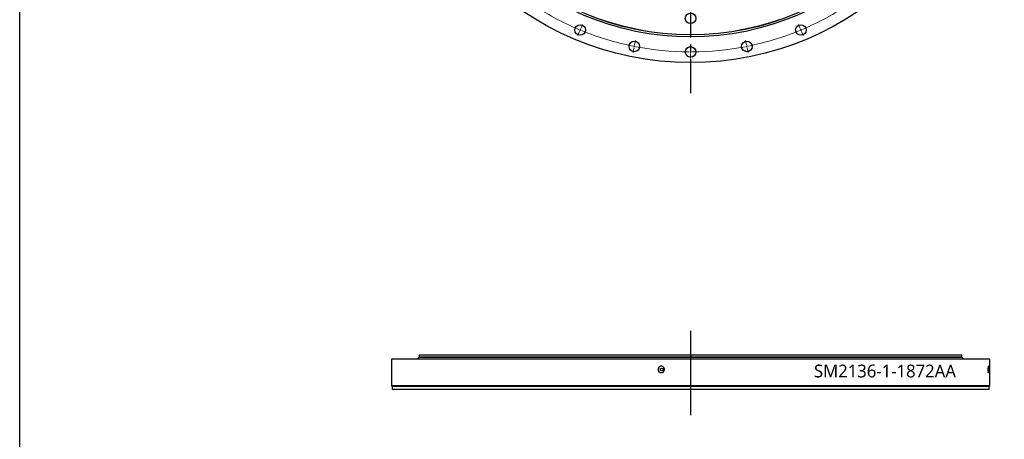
# Model space of a CAD drawing. Header units: millimetres. Extents: x -175 to 9204, y 25721 to 33312.
# Tile 3 of 12: x -175 to 2906, y 29438 to 30751. Entities that reach past the tile are written whole.
import ezdxf

# ---------------------------------------------------------------- set-up
doc = ezdxf.new("R2010")
doc.units = ezdxf.units.MM
doc.header["$LTSCALE"] = 50
doc.linetypes.add('CENTER', pattern=[10.16, 6.35, -1.27, 1.27, -1.27])

msp = doc.modelspace()

# ---------------------------------------------------------------- linework, layer by layer
at = {"linetype": 'CENTER', "ltscale": 0.35}
msp.add_line((1924.5, 32584.1), (1924.5, 30520.8), dxfattribs=at)
at = {"color": 0, "linetype": 'Continuous', "lineweight": 18}
for p, q in [((1924.5, 30750), (1924.5, 30736)), ((1577.2, 30714.1), (1571.8, 30701.1)), ((1579.1, 30718.7), (1578.1, 30716.4)), ((1579.1, 30718.7), (1580.1, 30721)), ((1581, 30723.3), (1586.4, 30736.2)), ((2267.9, 30723.3), (2262.6, 30736.2)), ((2269.8, 30718.7), (2268.9, 30721)), ((2269.8, 30718.7), (2270.8, 30716.4)), ((2271.8, 30714.1), (2277.1, 30701.1)), ((1749.4, 30672.2), (1752.1, 30686)), ((2099.6, 30672.2), (2096.8, 30686)), ((1747.4, 30662.4), (1744.7, 30648.7)), ((1748.4, 30667.3), (1747.9, 30664.9)), ((1748.4, 30667.3), (1748.9, 30669.8)), ((1924.5, 30655), (1924.5, 30669)), ((1924.5, 30650), (1924.5, 30652.5)), ((2100.5, 30667.3), (2100.1, 30669.8)), ((2100.5, 30667.3), (2101, 30664.9)), ((2101.5, 30662.4), (2104.2, 30648.7)), ((1924.5, 30650), (1924.5, 30647.5)), ((1924.5, 30645), (1924.5, 30631))]:
    msp.add_line(p, q, dxfattribs=at)
at = {"lineweight": 25}
msp.add_line((1924.5, 29778.1), (1924.5, 29514.3), dxfattribs=at)
at = {"color": 7, "linetype": 'Continuous', "lineweight": 25}
for p, q in [((1075.5, 29701.8), (1075.5, 29694.8)), ((2773.5, 29701.8), (1075.5, 29701.8)), ((2773.5, 29694.8), (2773.5, 29701.8)), ((988.5, 29688.8), (988.5, 29605.8)), ((2860.5, 29688.8), (988.5, 29688.8)), ((1075, 29694.3), (1069, 29688.9)), ((2780, 29688.9), (1069, 29688.9)), ((2774, 29694.3), (1075, 29694.3)), ((2773.5, 29694.8), (1075.5, 29694.8)), ((1075.5, 29688.9), (1075.5, 29688.8)), ((1082.5, 29694.8), (1082.5, 29694.3)), ((2766.5, 29694.3), (2766.5, 29694.8)), ((2773.5, 29688.8), (2773.5, 29688.9)), ((2780, 29688.9), (2774, 29694.3)), ((2860.5, 29605.8), (2860.5, 29688.8)), ((988.5, 29605.8), (990.5, 29603.8)), ((2860.5, 29605.8), (988.5, 29605.8)), ((2858.5, 29603.8), (2860.5, 29605.8)), ((990.5, 29603.8), (990.5, 29593.8)), ((2858.5, 29603.8), (990.5, 29603.8)), ((2858.5, 29593.8), (990.5, 29593.8)), ((2858.5, 29593.8), (2858.5, 29603.8))]:
    msp.add_line(p, q, dxfattribs=at)
msp.add_lwpolyline([(-174.5, 33312), (9204.4, 33312), (9204.4, 25720.7), (-174.5, 25720.7)], close=True)
for centre, radius in [((1924.5, 31552.5), 936), ((1924.5, 31552.5), 855.5), ((1924.5, 31552.5), 849.5), ((1924.5, 31552.5), 849), ((1924.5, 30755), 16.5), ((1579.1, 30718.7), 16.5), ((2269.8, 30718.7), 16.5), ((1748.4, 30667.3), 16.5), ((2100.5, 30667.3), 16.5), ((1924.5, 30650), 16.5), ((1834.2, 29656.8), 4.49)]:
    msp.add_circle(centre, radius, dxfattribs=at)
at = {"color": 0, "linetype": 'Continuous', "lineweight": 18}
for start, end in [(236.5674, 247.1826), (292.8174, 303.4326), (247.3413, 247.5), (247.5, 247.6587), (247.8174, 258.4326), (281.5674, 292.1826), (292.3413, 292.5), (292.5, 292.6587), (258.5913, 258.75), (258.75, 258.9087), (259.0674, 269.6826), (270.3174, 280.9326), (281.0913, 281.25), (281.25, 281.4087), (269.8413, 270), (270, 270.1587)]:
    msp.add_arc((1924.5, 31552.5), 902.5, start, end, dxfattribs=at)
at = {"color": 7, "linetype": 'Continuous', "lineweight": 25}
for points in [[(1842.7, 29656.8), (1842.7, 29656.2), (1842.6, 29655.5), (1842.4, 29654.6), (1842.4, 29654.2), (1842.2, 29653.6), (1842.1, 29653.3), (1841.7, 29652.4), (1841.4, 29651.8), (1840.8, 29651), (1840.6, 29650.7), (1840.2, 29650.2), (1840, 29650), (1839.3, 29649.3), (1838.8, 29648.9), (1838, 29648.3), (1837.7, 29648.2), (1837.1, 29647.9), (1836.5, 29647.6), (1835.9, 29647.4), (1835.3, 29647.2), (1835, 29647.1), (1834, 29646.9), (1833.4, 29646.8), (1832.4, 29646.8), (1832.1, 29646.8), (1831.4, 29646.9), (1831.1, 29647), (1830.1, 29647.2), (1829.5, 29647.3), (1828.6, 29647.7), (1828.3, 29647.9), (1827.8, 29648.2), (1827.5, 29648.3), (1826.7, 29648.9), (1826.2, 29649.3), (1825.2, 29650.2), (1824.8, 29650.7), (1824.3, 29651.5), (1824.1, 29651.8), (1823.8, 29652.4), (1823.7, 29652.7), (1823.3, 29653.6), (1823.1, 29654.2), (1822.8, 29655.5), (1822.8, 29656.2), (1822.8, 29657.5), (1822.8, 29658.1), (1823, 29659.1), (1823.1, 29659.4), (1823.3, 29660), (1823.5, 29660.7), (1823.8, 29661.2), (1824.1, 29661.8), (1824.3, 29662.1), (1824.8, 29662.9), (1825.2, 29663.4), (1825.9, 29664.1), (1826.2, 29664.3), (1826.7, 29664.8), (1826.9, 29665), (1827.7, 29665.5), (1828.3, 29665.8), (1829.2, 29666.2), (1829.5, 29666.3), (1830.1, 29666.5), (1830.5, 29666.6), (1831.4, 29666.8), (1832.1, 29666.8), (1833.4, 29666.8), (1834, 29666.8), (1835, 29666.6), (1835.3, 29666.5), (1835.9, 29666.3), (1836.2, 29666.2), (1837.1, 29665.8), (1837.7, 29665.5), (1838.8, 29664.8), (1839.3, 29664.4), (1840.2, 29663.4), (1840.6, 29662.9), (1841.2, 29662.1), (1841.4, 29661.8), (1841.7, 29661.3), (1841.8, 29661), (1842.2, 29660.1), (1842.4, 29659.4), (1842.6, 29658.1), (1842.7, 29657.5), (1842.7, 29656.8)], [(2856.9, 29656.8), (2856.9, 29656.2), (2856.9, 29655.5), (2856.9, 29654.6), (2856.9, 29654.2), (2856.8, 29653.6), (2856.8, 29653.3), (2856.8, 29652.4), (2856.8, 29651.8), (2856.7, 29651), (2856.7, 29650.7), (2856.7, 29650.2), (2856.7, 29650), (2856.6, 29649.3), (2856.5, 29648.9), (2856.5, 29648.3), (2856.4, 29648.2), (2856.4, 29647.9), (2856.3, 29647.6), (2856.3, 29647.4), (2856.2, 29647.2), (2856.2, 29647.1), (2856.1, 29646.9), (2856, 29646.8), (2855.9, 29646.8), (2855.9, 29646.8), (2855.8, 29646.9), (2855.8, 29647), (2855.7, 29647.2), (2855.6, 29647.3), (2855.6, 29647.7), (2855.5, 29647.9), (2855.5, 29648.2), (2855.4, 29648.3), (2855.3, 29648.9), (2855.3, 29649.3), (2855.2, 29650.2), (2855.2, 29650.7), (2855.1, 29651.5), (2855.1, 29651.8), (2855, 29652.4), (2855, 29652.7), (2855, 29653.6), (2855, 29654.2), (2854.9, 29655.5), (2854.9, 29656.2), (2854.9, 29657.5), (2854.9, 29658.1), (2855, 29659.1), (2855, 29659.4), (2855, 29660), (2855, 29660.7), (2855, 29661.2), (2855.1, 29661.8), (2855.1, 29662.1), (2855.2, 29662.9), (2855.2, 29663.4), (2855.3, 29664.1), (2855.3, 29664.3), (2855.3, 29664.8), (2855.4, 29665), (2855.5, 29665.5), (2855.5, 29665.8), (2855.6, 29666.2), (2855.6, 29666.3), (2855.7, 29666.5), (2855.7, 29666.6), (2855.8, 29666.8), (2855.9, 29666.8), (2856, 29666.8), (2856.1, 29666.8), (2856.2, 29666.6), (2856.2, 29666.5), (2856.3, 29666.3), (2856.3, 29666.2), (2856.4, 29665.8), (2856.4, 29665.5), (2856.5, 29664.8), (2856.6, 29664.4), (2856.7, 29663.4), (2856.7, 29662.9), (2856.8, 29662.1), (2856.8, 29661.8), (2856.8, 29661.3), (2856.8, 29661), (2856.8, 29660.1), (2856.9, 29659.4), (2856.9, 29658.1), (2856.9, 29657.5), (2856.9, 29656.8)]]:
    msp.add_open_spline(points, degree=3, knots=[0, 0, 0, 0, 0.03125, 0.03125, 0.046875, 0.046875, 0.0625, 0.0625, 0.09375, 0.09375, 0.109375, 0.109375, 0.125, 0.125, 0.15625, 0.15625, 0.171875, 0.171875, 0.1875, 0.203125, 0.203125, 0.21875, 0.21875, 0.25, 0.25, 0.265625, 0.265625, 0.28125, 0.28125, 0.3125, 0.3125, 0.328125, 0.328125, 0.34375, 0.34375, 0.375, 0.375, 0.40625, 0.40625, 0.421875, 0.421875, 0.4375, 0.4375, 0.46875, 0.46875, 0.5, 0.5, 0.53125, 0.53125, 0.546875, 0.546875, 0.5625, 0.578125, 0.578125, 0.59375, 0.59375, 0.625, 0.625, 0.640625, 0.640625, 0.65625, 0.65625, 0.6875, 0.6875, 0.703125, 0.703125, 0.71875, 0.71875, 0.75, 0.75, 0.78125, 0.78125, 0.796875, 0.796875, 0.8125, 0.8125, 0.84375, 0.84375, 0.875, 0.875, 0.90625, 0.90625, 0.921875, 0.921875, 0.9375, 0.9375, 0.96875, 0.96875, 1, 1, 1, 1], dxfattribs=at)

# ---------------------------------------------------------------- texts
at = {"insert": (2310.6, 29672), "char_height": 40, "width": 374.022, "attachment_point": 1}
msp.add_mtext('{\\fYu Gothic Medium|b0|i0|c0|p0;\\C253;SM2136-1-1872AA}', dxfattribs=at)

doc.saveas('drawing.dxf')
